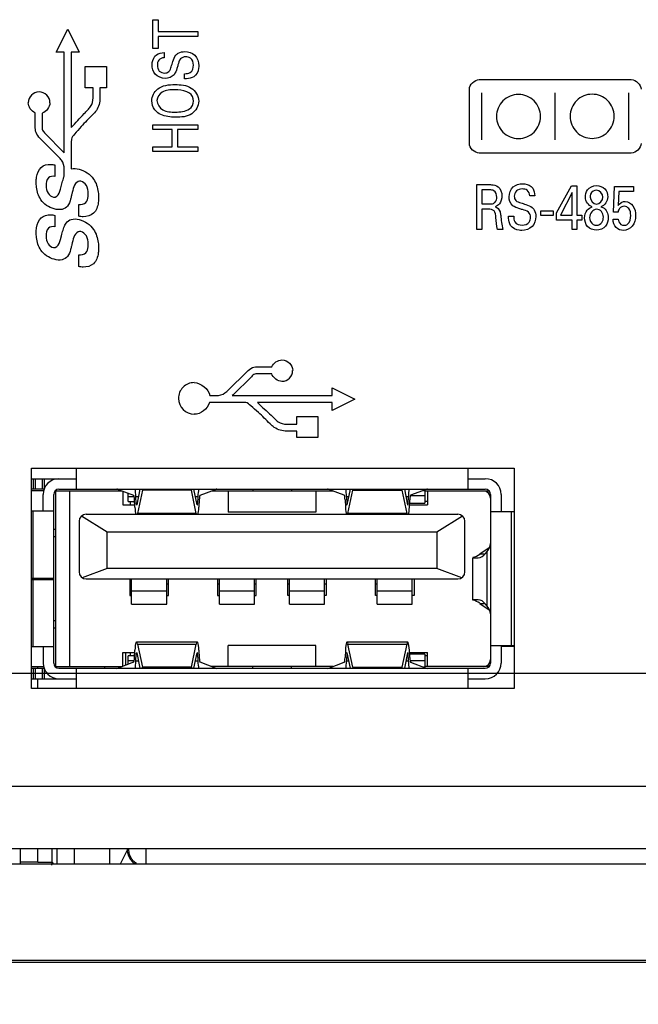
# Model space of a CAD drawing. Header units: inches. Extents: x 0 to 34, y 0 to 22.
# Tile 103 of 145: x 12.8 to 13.5, y 16.4 to 17.5. Entities that reach past the tile are written whole.
import ezdxf

# ---------------------------------------------------------------- set-up
doc = ezdxf.new("R2010")
doc.units = ezdxf.units.IN
doc.header["$LTSCALE"] = 1.87
doc.header["$MEASUREMENT"] = 0
doc.layers.get('0').update_dxf_attribs({"linetype": 'CONTINUOUS'})
for name, color, linetype in [('02___PRT_ALL_AXES', 7, 'CONTINUOUS'), ('ARTWORK', 7, 'CONTINUOUS'), ('DIMENSIONS', 7, 'CONTINUOUS')]:
    doc.layers.add(name, color=color, linetype=linetype)
doc.styles.get("Standard").update_dxf_attribs({"font": 'txt', "width": 0.8})
doc.dimstyles.new('DIMSTYLE_2', dxfattribs={"dimtxt": 0.125, "dimasz": 0.18, "dimexe": 0.125, "dimexo": 0.0625, "dimgap": 0.0625, "dimtad": 0, "dimtih": 1, "dimtoh": 1, "dimzin": 4, "dimdsep": 46, "dimtxsty": 'STANDARD', "dimblk": '_FILLED', "dimblk1": '_FILLED', "dimblk2": '_FILLED', "dimcen": 0.09, "dimadec": 0, "dimazin": 0, "dimtp": 0.01, "dimtm": 0.01, "dimtfac": 1, "dimtofl": 0, "dimtmove": 0, "dimatfit": 3, "dimldrblk": '_FILLED', "dimfxl": 1, "dimtolj": 1, "dimtzin": 4, "dimarcsym": 0})

# ---------------------------------------------------------------- blocks, each defined once
blk = doc.blocks.new('_FILLED')
at = {"color": 0, "linetype": 'BYBLOCK'}
blk.add_solid([(0, 0), (-1, 0.1736), (-1, -0.1736)], dxfattribs=at)
blk = doc.blocks.new('*D16')
at = {"layer": 'DIMENSIONS', "color": 2, "linetype": 'CONTINUOUS'}
for p, q in [((11.349, 16.521), (11.349, 15.5184)), ((15.3145, 16.5032), (15.3145, 15.5184)), ((11.349, 15.6434), (12.6568, 15.6434)), ((15.3145, 15.6434), (14.0068, 15.6434))]:
    blk.add_line(p, q, dxfattribs=at)
at = {"layer": 'DIMENSIONS', "color": 2, "linetype": 'CONTINUOUS', "xscale": 0.18, "yscale": 0.18, "zscale": 0.18, "rotation": 180}
blk.add_blockref('_FILLED', (11.349, 15.6434), dxfattribs=at)
at = {"layer": 'DIMENSIONS', "color": 2, "linetype": 'CONTINUOUS', "xscale": 0.18, "yscale": 0.18, "zscale": 0.18}
blk.add_blockref('_FILLED', (15.3145, 15.6434), dxfattribs=at)
at = {"layer": 'DIMENSIONS', "color": 2, "linetype": 'CONTINUOUS', "insert": (13.3318, 15.7059), "char_height": 0.125, "width": 1.225, "attachment_point": 2, "line_spacing_factor": 0.9}
blk.add_mtext('3.97{\\Ftxt.shx;\\W1.000000;\\H0.125000; }[100.7]', dxfattribs=at)
blk = doc.blocks.new('*D17')
at = {"layer": 'DIMENSIONS', "color": 2, "linetype": 'CONTINUOUS'}
for p, q in [((11.349, 16.521), (11.349, 14.7684)), ((15.5005, 16.4486), (15.5005, 14.7684)), ((11.349, 14.8934), (12.7498, 14.8934)), ((15.5005, 14.8934), (14.0998, 14.8934))]:
    blk.add_line(p, q, dxfattribs=at)
at = {"layer": 'DIMENSIONS', "color": 2, "linetype": 'CONTINUOUS', "xscale": 0.18, "yscale": 0.18, "zscale": 0.18, "rotation": 180}
blk.add_blockref('_FILLED', (11.349, 14.8934), dxfattribs=at)
at = {"layer": 'DIMENSIONS', "color": 2, "linetype": 'CONTINUOUS', "xscale": 0.18, "yscale": 0.18, "zscale": 0.18}
blk.add_blockref('_FILLED', (15.5005, 14.8934), dxfattribs=at)
at = {"layer": 'DIMENSIONS', "color": 2, "linetype": 'CONTINUOUS', "insert": (13.4248, 14.9559), "char_height": 0.125, "width": 1.225, "attachment_point": 2, "line_spacing_factor": 0.9}
blk.add_mtext('4.15{\\Ftxt.shx;\\W1.000000;\\H0.125000; }[105.4]', dxfattribs=at)
blk = doc.blocks.new('*D18')
at = {"layer": 'DIMENSIONS', "color": 2, "linetype": 'CONTINUOUS'}
for p, q in [((10.537, 16.7301), (10.537, 17.0901)), ((15.0877, 16.7301), (10.412, 16.7301)), ((12.3521, 16.3942), (10.412, 16.3942)), ((10.537, 16.3942), (10.537, 15.991)), ((10.537, 15.991), (10.4195, 15.991))]:
    blk.add_line(p, q, dxfattribs=at)
at = {"layer": 'DIMENSIONS', "color": 2, "linetype": 'CONTINUOUS', "xscale": 0.18, "yscale": 0.18, "zscale": 0.18}
for p, rotation in [((10.537, 16.7301), 270), ((10.537, 16.3942), 90)]:
    blk.add_blockref('_FILLED', p, dxfattribs=dict(at, rotation=rotation))
at = {"layer": 'DIMENSIONS', "color": 2, "linetype": 'CONTINUOUS', "insert": (10.357, 16.0535), "char_height": 0.125, "width": 0.925, "attachment_point": 3, "line_spacing_factor": 0.9}
blk.add_mtext('.34{\\Ftxt.shx;\\W1.000000;\\H0.125000; }[8.5]', dxfattribs=at)

msp = doc.modelspace()

# ---------------------------------------------------------------- linework, layer by layer
at = {"color": 7, "linetype": 'CONTINUOUS'}
for p, q in [((12.8552, 16.9368), (12.8552, 16.9604)), ((13.2942, 16.9604), (13.2942, 16.9368)), ((12.8045, 16.9486), (12.8552, 16.9486)), ((12.8067, 16.9486), (12.8067, 16.9368)), ((12.809, 16.9368), (12.809, 16.9486)), ((12.8168, 16.9486), (12.8168, 16.9368)), ((12.8191, 16.9373), (12.8191, 16.9486)), ((13.2942, 16.9486), (13.3139, 16.9486)), ((12.8189, 16.9368), (12.8045, 16.9368)), ((12.8355, 16.9368), (13.3139, 16.9368)), ((12.9263, 16.9368), (12.9227, 16.9194)), ((12.9291, 16.9356), (12.929, 16.9368)), ((12.9843, 16.9368), (12.9842, 16.9356)), ((12.9905, 16.9194), (12.9869, 16.9368)), ((13.0531, 16.9368), (13.0531, 16.9348)), ((13.0964, 16.9368), (13.0964, 16.9348)), ((13.1589, 16.9194), (13.1626, 16.9368)), ((13.1652, 16.9368), (13.1653, 16.9356)), ((13.2204, 16.9356), (13.2205, 16.9368)), ((13.2231, 16.9368), (13.2268, 16.9194)), ((12.8183, 16.9348), (12.8045, 16.9348)), ((12.8178, 16.9126), (12.8178, 16.9309)), ((12.8296, 16.7419), (12.8296, 16.9309)), ((12.8311, 16.9348), (12.9065, 16.9348)), ((12.8316, 16.9348), (12.8316, 16.738)), ((12.8474, 16.9348), (12.8474, 16.738)), ((12.902, 16.9365), (12.9193, 16.9301)), ((12.9072, 16.9346), (12.9072, 16.9191)), ((12.9133, 16.923), (12.9133, 16.9323)), ((12.92, 16.9282), (12.9133, 16.9282)), ((12.9223, 16.9204), (12.9219, 16.9286)), ((12.9219, 16.9286), (12.9246, 16.9286)), ((12.9291, 16.9356), (12.9236, 16.9096)), ((12.9842, 16.9356), (12.9291, 16.9356)), ((12.9896, 16.9096), (12.9842, 16.9356)), ((12.9886, 16.9286), (12.9914, 16.9286)), ((12.9914, 16.9286), (12.991, 16.9204)), ((12.9939, 16.9301), (13.0113, 16.9365)), ((13.0067, 16.9348), (13.1428, 16.9348)), ((13.0253, 16.9348), (13.0253, 16.9112)), ((13.1237, 16.9348), (13.1237, 16.9112)), ((13.1555, 16.9301), (13.1382, 16.9365)), ((13.1581, 16.9286), (13.1585, 16.9204)), ((13.1581, 16.9286), (13.1608, 16.9286)), ((13.1598, 16.9096), (13.1653, 16.9356)), ((13.1653, 16.9356), (13.2204, 16.9356)), ((13.2204, 16.9356), (13.2258, 16.9096)), ((13.2248, 16.9286), (13.2276, 16.9286)), ((13.2272, 16.9204), (13.2276, 16.9286)), ((13.246, 16.9295), (13.2298, 16.9295)), ((13.2475, 16.9365), (13.2301, 16.9301)), ((13.2444, 16.9354), (13.246, 16.9354)), ((13.246, 16.936), (13.246, 16.921)), ((13.246, 16.9348), (13.3183, 16.9348)), ((13.2489, 16.9348), (13.2489, 16.9191)), ((13.3198, 16.9309), (13.3198, 16.7419)), ((13.3316, 16.9309), (13.3316, 16.9118)), ((12.9072, 16.9191), (12.9206, 16.9191)), ((12.9133, 16.923), (12.9204, 16.923)), ((12.9155, 16.923), (12.9155, 16.9191)), ((12.9207, 16.9165), (12.9203, 16.9248)), ((12.9229, 16.9204), (12.9223, 16.9204)), ((12.991, 16.9204), (12.9903, 16.9204)), ((12.9929, 16.9248), (12.9925, 16.9165)), ((13.1565, 16.9248), (13.1569, 16.9165)), ((13.1591, 16.9204), (13.1585, 16.9204)), ((13.2272, 16.9204), (13.2265, 16.9204)), ((13.2288, 16.9165), (13.2292, 16.9248)), ((13.2289, 16.9191), (13.2489, 16.9191)), ((13.229, 16.921), (13.246, 16.921)), ((13.2489, 16.923), (13.246, 16.923)), ((12.8045, 16.9126), (12.8296, 16.9126)), ((12.806, 16.9126), (12.806, 16.8372)), ((12.8609, 16.9068), (12.8895, 16.8889)), ((13.2832, 16.9086), (12.8659, 16.9086)), ((12.9896, 16.9096), (12.9236, 16.9096)), ((13.1237, 16.9112), (13.0253, 16.9112)), ((13.2258, 16.9096), (13.1598, 16.9096)), ((13.2596, 16.8889), (13.2882, 16.9068)), ((13.3198, 16.9118), (13.3465, 16.9118)), ((13.3434, 16.761), (13.3434, 16.9118)), ((12.858, 16.9008), (12.858, 16.8441)), ((13.2911, 16.8441), (13.2911, 16.9008)), ((12.8316, 16.8915), (12.8296, 16.8915)), ((12.8296, 16.8836), (12.8316, 16.8836)), ((12.8895, 16.848), (12.8895, 16.8889)), ((12.8895, 16.8889), (13.2596, 16.8889)), ((13.2596, 16.8889), (13.2596, 16.848)), ((13.3182, 16.8711), (13.3078, 16.8639)), ((13.3001, 16.8601), (13.3001, 16.8604)), ((13.3001, 16.8127), (13.3001, 16.86)), ((13.3007, 16.86), (13.3061, 16.86)), ((13.3133, 16.8639), (13.3078, 16.8639)), ((13.3145, 16.8651), (13.3157, 16.8666)), ((13.3157, 16.8666), (13.3157, 16.8062)), ((12.8045, 16.8372), (12.8296, 16.8372)), ((12.808, 16.8372), (12.808, 16.8356)), ((12.8159, 16.8356), (12.8159, 16.8372)), ((12.8178, 16.8356), (12.8178, 16.8372)), ((12.8895, 16.848), (12.8615, 16.8375)), ((13.2596, 16.848), (12.8895, 16.848)), ((13.2875, 16.8375), (13.2596, 16.848)), ((12.8045, 16.8356), (12.8296, 16.8356)), ((12.806, 16.8356), (12.806, 16.7602)), ((12.8178, 16.8357), (12.8296, 16.8357)), ((12.8659, 16.8362), (13.2832, 16.8362)), ((12.9151, 16.8362), (12.9151, 16.8177)), ((12.917, 16.8304), (12.9151, 16.8304)), ((12.917, 16.8079), (12.917, 16.8362)), ((12.9564, 16.8079), (12.9564, 16.8362)), ((12.9584, 16.8304), (12.9564, 16.8304)), ((12.9584, 16.8177), (12.9584, 16.8362)), ((13.0135, 16.8362), (13.0135, 16.8177)), ((13.0155, 16.8304), (13.0135, 16.8304)), ((13.0155, 16.8079), (13.0155, 16.8362)), ((13.0548, 16.8079), (13.0548, 16.8362)), ((13.0568, 16.8304), (13.0548, 16.8304)), ((13.0568, 16.8177), (13.0568, 16.8362)), ((13.0922, 16.8177), (13.0922, 16.8362)), ((13.0942, 16.8304), (13.0922, 16.8304)), ((13.0942, 16.8079), (13.0942, 16.8362)), ((13.1336, 16.8079), (13.1336, 16.8362)), ((13.1355, 16.8304), (13.1336, 16.8304)), ((13.1355, 16.8362), (13.1355, 16.8177)), ((13.1907, 16.8177), (13.1907, 16.8362)), ((13.1926, 16.8304), (13.1907, 16.8304)), ((13.1926, 16.8079), (13.1926, 16.8362)), ((13.232, 16.8079), (13.232, 16.8362)), ((13.234, 16.8362), (13.234, 16.8177)), ((12.9151, 16.8177), (12.917, 16.8177)), ((12.9564, 16.8223), (12.917, 16.8223)), ((12.9564, 16.8177), (12.9584, 16.8177)), ((13.0135, 16.8177), (13.0155, 16.8177)), ((13.0548, 16.8223), (13.0155, 16.8223)), ((13.0548, 16.8177), (13.0568, 16.8177)), ((13.0942, 16.8177), (13.0922, 16.8177)), ((13.1336, 16.8223), (13.0942, 16.8223)), ((13.1355, 16.8177), (13.1336, 16.8177)), ((13.1926, 16.8177), (13.1907, 16.8177)), ((13.232, 16.8223), (13.1926, 16.8223)), ((13.234, 16.8177), (13.232, 16.8177)), ((12.917, 16.8079), (12.9564, 16.8079)), ((13.0155, 16.8079), (13.0548, 16.8079)), ((13.0942, 16.8079), (13.1336, 16.8079)), ((13.1926, 16.8079), (13.232, 16.8079)), ((13.3001, 16.8123), (13.3001, 16.8126)), ((13.3061, 16.8128), (13.3007, 16.8128)), ((13.3078, 16.8088), (13.3182, 16.8017)), ((13.3078, 16.8088), (13.3133, 16.8088)), ((13.3157, 16.8062), (13.3145, 16.8077)), ((12.8316, 16.7891), (12.8296, 16.7891)), ((12.8296, 16.7813), (12.8316, 16.7813)), ((12.8296, 16.7602), (12.8045, 16.7602)), ((12.8178, 16.7602), (12.8178, 16.7419)), ((12.9225, 16.7655), (12.9907, 16.7655)), ((12.9236, 16.7632), (12.9291, 16.7372)), ((12.9236, 16.7632), (12.9896, 16.7632)), ((12.9842, 16.7372), (12.9896, 16.7632)), ((13.0253, 16.738), (13.0253, 16.7616)), ((13.1237, 16.7616), (13.0253, 16.7616)), ((13.1237, 16.738), (13.1237, 16.7616)), ((13.1588, 16.7655), (13.2269, 16.7655)), ((13.1653, 16.7372), (13.1598, 16.7632)), ((13.1598, 16.7632), (13.2258, 16.7632)), ((13.2258, 16.7632), (13.2204, 16.7372)), ((13.3465, 16.761), (13.3198, 16.761)), ((13.3316, 16.761), (13.3316, 16.7419)), ((13.3465, 16.7606), (13.3316, 16.7606)), ((12.9072, 16.7382), (12.9072, 16.7537)), ((12.9072, 16.7537), (12.9206, 16.7537)), ((12.91, 16.7537), (12.91, 16.7392)), ((12.9133, 16.7405), (12.9133, 16.7498)), ((12.9204, 16.7498), (12.9133, 16.7498)), ((12.9155, 16.7537), (12.9155, 16.7498)), ((12.9203, 16.748), (12.9207, 16.7562)), ((12.9219, 16.7441), (12.9223, 16.7524)), ((12.9223, 16.7524), (12.9229, 16.7524)), ((12.9227, 16.7534), (12.9263, 16.736)), ((12.9869, 16.736), (12.9905, 16.7534)), ((12.9903, 16.7524), (12.991, 16.7524)), ((12.991, 16.7524), (12.9914, 16.7441)), ((12.9925, 16.7562), (12.9929, 16.748)), ((13.1569, 16.7562), (13.1565, 16.748)), ((13.1585, 16.7524), (13.1581, 16.7441)), ((13.1585, 16.7524), (13.1591, 16.7524)), ((13.1626, 16.736), (13.1589, 16.7534)), ((13.2268, 16.7534), (13.2231, 16.736)), ((13.2265, 16.7524), (13.2272, 16.7524)), ((13.2276, 16.7441), (13.2272, 16.7524)), ((13.2292, 16.748), (13.2288, 16.7562)), ((13.2289, 16.7537), (13.2489, 16.7537)), ((13.246, 16.7517), (13.229, 16.7517)), ((13.246, 16.7517), (13.246, 16.7368)), ((13.2489, 16.7498), (13.246, 16.7498)), ((13.2489, 16.738), (13.2489, 16.7537)), ((12.8045, 16.738), (12.8183, 16.738)), ((12.8116, 16.736), (12.8116, 16.738)), ((12.8311, 16.738), (12.9065, 16.738)), ((12.8868, 16.736), (12.8868, 16.738)), ((12.9193, 16.7427), (12.902, 16.7363)), ((12.9133, 16.7446), (12.92, 16.7446)), ((12.9246, 16.7441), (12.9219, 16.7441)), ((12.9914, 16.7441), (12.9886, 16.7441)), ((13.0113, 16.7363), (12.9939, 16.7427)), ((13.1428, 16.738), (13.0067, 16.738)), ((13.0531, 16.736), (13.0531, 16.738)), ((13.0964, 16.736), (13.0964, 16.738)), ((13.1382, 16.7363), (13.1555, 16.7427)), ((13.1608, 16.7441), (13.1581, 16.7441)), ((13.2276, 16.7441), (13.2248, 16.7441)), ((13.2294, 16.7448), (13.246, 16.7448)), ((13.2301, 16.7427), (13.2475, 16.7363)), ((13.3183, 16.738), (13.246, 16.738)), ((12.8045, 16.736), (12.8189, 16.736)), ((12.8067, 16.736), (12.8067, 16.7242)), ((12.809, 16.7242), (12.809, 16.736)), ((12.8168, 16.736), (12.8168, 16.7242)), ((12.8191, 16.7242), (12.8191, 16.7355)), ((12.8355, 16.736), (13.3139, 16.736)), ((12.8552, 16.7134), (12.8552, 16.736)), ((12.929, 16.736), (12.9291, 16.7372)), ((12.9842, 16.7372), (12.9291, 16.7372)), ((12.9842, 16.7372), (12.9843, 16.736)), ((13.1653, 16.7372), (13.1652, 16.736)), ((13.1653, 16.7372), (13.2204, 16.7372)), ((13.2205, 16.736), (13.2204, 16.7372)), ((13.246, 16.7371), (13.2451, 16.7371)), ((13.2942, 16.736), (13.2942, 16.7134)), ((12.8045, 16.7242), (12.8552, 16.7242)), ((12.8116, 16.7134), (12.8116, 16.7242)), ((13.2942, 16.7242), (13.3139, 16.7242)), ((12.8119, 16.5187), (12.8118, 16.5334)), ((12.8277, 16.5181), (12.8277, 16.5334)), ((12.833, 16.5334), (12.833, 16.5164)), ((12.8526, 16.5334), (12.8526, 16.5164)), ((12.8927, 16.5164), (12.8927, 16.5334)), ((12.9124, 16.5329), (12.9053, 16.5187)), ((12.9331, 16.534), (12.9331, 16.5164)), ((12.8277, 16.5181), (12.8119, 16.5181)), ((12.8277, 16.5181), (12.8294, 16.5164)), ((12.9053, 16.5187), (12.9041, 16.5164)), ((15.28, 16.5164), (12.45, 16.5164)), ((15.28, 16.4084), (12.45, 16.4084)), ((12.4449, 16.4063), (15.3067, 16.4063))]:
    msp.add_line(p, q, dxfattribs=at)
for centre, radius, start, end in [((12.8355, 16.9309), 0.0177, 90, 180), ((13.3139, 16.9309), 0.0177, 0, 90), ((12.8355, 16.9309), 0.00591, 90, 180), ((13.3139, 16.9309), 0.00591, 0, 90), ((13.3119, 16.9269), 0.00787, 0, 90), ((12.8659, 16.9008), 0.00787, 90, 180), ((13.2832, 16.9008), 0.00787, 0, 90), ((12.8659, 16.8441), 0.00787, 180, 270), ((13.2832, 16.8441), 0.00787, 270, 360), ((12.8355, 16.7419), 0.0177, 180, 270), ((12.8355, 16.7419), 0.00591, 180, 270), ((13.3119, 16.7458), 0.00787, 270, 360), ((13.3139, 16.7419), 0.0177, 270, 360), ((13.3139, 16.7419), 0.00591, 270, 360), ((12.9332, 16.534), 0.0198, 181.0808, 191.8834), ((12.808, 16.5181), 0.0197, 351.0928, 359.9502), ((12.9331, 16.534), 0.0197, 225.6799, 236.838)]:
    msp.add_arc(centre, radius, start, end, dxfattribs=at)
for centre, major_axis, ratio, start_param, end_param in [((12.9005, 16.7399), (0, 0.1969), 0.141378, -0.05236, 0), ((12.9192, 16.9222), (0, 0.0197), 0.141378, -1.239184, -0.733099), ((12.994, 16.9222), (0, 0.0197), 0.141378, 0.733098, 1.239184), ((13.0127, 16.7399), (0, 0.1969), 0.141378, 0, 0.05236), ((13.1367, 16.7399), (0, 0.1969), 0.141378, -0.05236, 0), ((13.1555, 16.9222), (0, 0.0197), 0.141378, -1.239184, -0.733099), ((13.2302, 16.9222), (0, 0.0197), 0.141378, 0.733099, 1.239184), ((13.2489, 16.7399), (0, 0.1969), 0.141378, 0, 0.05236), ((12.9192, 16.9222), (0, 0.00787), 0.141378, -1.239184, -0.05236), ((12.994, 16.9222), (0, 0.00787), 0.141378, 0.05236, 1.239184), ((13.1555, 16.9222), (0, 0.00787), 0.141378, -1.239184, -0.05236), ((13.2302, 16.9222), (0, 0.00787), 0.141378, 0.05236, 1.239184), ((12.9225, 16.921), (0, 0.0138), 0.141378, -4.380776, -3.592619), ((12.9225, 16.921), (0, 0.00197), 0.141378, -4.380776, -3.141593), ((12.9907, 16.921), (0, 0.00197), 0.141378, -3.141593, -1.902409), ((12.9907, 16.921), (0, 0.0138), 0.141378, -2.690566, -1.902409), ((13.1588, 16.921), (0, 0.0138), 0.141378, -4.380776, -3.592619), ((13.1588, 16.921), (0, 0.00197), 0.141378, -4.380776, -3.141593), ((13.2269, 16.921), (0, 0.00197), 0.141378, -3.141593, -1.902409), ((13.2269, 16.921), (0, 0.0138), 0.141378, -2.690566, -1.902409), ((12.9225, 16.921), (0, 0.0138), 0.141378, -2.690566, -2.548181), ((12.9907, 16.921), (0, 0.0138), 0.141378, -3.735005, -3.592619), ((13.1588, 16.921), (0, 0.0138), 0.141378, -2.690566, -2.548181), ((13.2269, 16.921), (0, 0.0138), 0.141378, -3.735005, -3.592619), ((13.0836, 16.8768), (0.2362, 0), 0.23206, -0.186487, -0.018516), ((13.2804, 16.8733), (0.0394, 0), 0.202398, -0.286051, -0.247527), ((13.2963, 17.0569), (0, 0.1969), 0.294118, -3.076101, -2.941893), ((13.3007, 17.0569), (0, 0.1969), 0.188679, -3.157038, -3.141593), ((13.3061, 17.0569), (0, 0.1969), 0.188679, -3.141593, -2.913569), ((13.3007, 16.6159), (0, 0.1969), 0.188679, 0, 0.015445), ((13.2963, 16.6159), (0, 0.1969), 0.294118, -0.1997, -0.065491), ((13.3061, 16.6159), (0, 0.1969), 0.188679, -0.228024, 0), ((13.0836, 16.796), (0.2362, 0), 0.23206, 0.018516, 0.186487), ((13.2804, 16.7995), (0.0394, 0), 0.202398, 0.247527, 0.286051), ((12.9225, 16.7517), (0, 0.0138), 0.141378, -0.593412, 1.239184), ((12.9907, 16.7517), (0, 0.0138), 0.141378, 5.044002, 6.876597), ((13.1588, 16.7517), (0, 0.0138), 0.141378, -0.593412, 1.239184), ((13.2269, 16.7517), (0, 0.0138), 0.141378, 5.044002, 6.876597), ((12.9225, 16.7517), (0, 0.00197), 0.141378, 0, 1.239184), ((12.9907, 16.7517), (0, 0.00197), 0.141378, -1.239184, 0), ((13.1588, 16.7517), (0, 0.00197), 0.141378, 0, 1.239184), ((13.2269, 16.7517), (0, 0.00197), 0.141378, -1.239184, 0), ((12.9192, 16.7505), (0, 0.00787), 0.141378, -3.089233, -1.902409), ((12.9192, 16.7505), (0, 0.0197), 0.141378, -2.408494, -1.902409), ((12.994, 16.7505), (0, 0.0197), 0.141378, -4.380776, -3.874691), ((12.994, 16.7505), (0, 0.00787), 0.141378, -4.380776, -3.193953), ((13.1555, 16.7505), (0, 0.00787), 0.141378, -3.089233, -1.902409), ((13.1555, 16.7505), (0, 0.0197), 0.141378, -2.408493, -1.902409), ((13.2302, 16.7505), (0, 0.0197), 0.141378, -4.380776, -3.874692), ((13.2302, 16.7505), (0, 0.00787), 0.141378, -4.380776, -3.193953), ((12.9005, 16.9328), (0, 0.1969), 0.141378, -3.141593, -3.089233), ((13.0127, 16.9328), (0, 0.1969), 0.141378, -3.193953, -3.141593), ((13.1367, 16.9328), (0, 0.1969), 0.141378, -3.141593, -3.089233), ((13.2489, 16.9328), (0, 0.1969), 0.141378, -3.193953, -3.141593)]:
    msp.add_ellipse(centre, major_axis=major_axis, ratio=ratio, start_param=start_param, end_param=end_param, dxfattribs=at)
for points in [[(12.915, 16.5231), (12.9133, 16.526), (12.9124, 16.5295), (12.9124, 16.5329)], [(12.9193, 16.5199), (12.9166, 16.5226), (12.9146, 16.5262), (12.9138, 16.5299)], [(12.9216, 16.5162), (12.9189, 16.5179), (12.9166, 16.5203), (12.915, 16.5231)]]:
    msp.add_open_spline(points, degree=3, dxfattribs=at)
at = {"layer": '02___PRT_ALL_AXES', "color": 3, "linetype": 'CONTINUOUS'}
for p, q in [((12.8045, 16.7134), (12.8045, 16.9604)), ((12.8045, 16.9604), (13.3465, 16.9604)), ((13.3465, 16.9604), (13.3465, 16.7134)), ((13.3465, 16.7134), (12.8045, 16.7134)), ((15.132, 16.6034), (12.2314, 16.6034)), ((15.1655, 16.5334), (12.2314, 16.5334))]:
    msp.add_line(p, q, dxfattribs=at)
at = {"layer": '02___PRT_ALL_AXES', "color": 7, "linetype": 'CONTINUOUS'}
for p, q in [((12.7922, 16.5164), (12.7922, 16.5334)), ((12.8119, 16.5187), (12.7922, 16.5187))]:
    msp.add_line(p, q, dxfattribs=at)
at = {"layer": 'ARTWORK', "color": 40, "linetype": 'CONTINUOUS'}
for p, q in [((12.941, 17.4309), (12.941, 17.4633)), ((12.941, 17.4633), (12.9469, 17.4633)), ((12.9469, 17.4633), (12.9469, 17.4499)), ((12.8325, 17.4269), (12.8454, 17.4528)), ((12.8454, 17.4528), (12.8583, 17.4269)), ((12.9469, 17.4499), (12.9912, 17.4499)), ((12.9912, 17.4499), (12.9912, 17.4444)), ((12.9469, 17.4444), (12.9469, 17.4309)), ((12.9912, 17.4444), (12.9469, 17.4444)), ((12.8415, 17.4269), (12.8325, 17.4269)), ((12.8415, 17.3139), (12.8415, 17.4269)), ((12.8493, 17.4269), (12.8493, 17.3423)), ((12.8583, 17.4269), (12.8493, 17.4269)), ((12.9469, 17.4309), (12.941, 17.4309)), ((12.9535, 17.4265), (12.9535, 17.4207)), ((12.8649, 17.387), (12.8649, 17.4109)), ((12.8649, 17.4109), (12.8887, 17.4109)), ((12.8887, 17.4109), (12.8887, 17.387)), ((12.9765, 17.3969), (12.9765, 17.4027)), ((13.3071, 17.3962), (13.4778, 17.3962)), ((12.8737, 17.387), (12.8649, 17.387)), ((12.8737, 17.3757), (12.8737, 17.387)), ((12.8815, 17.387), (12.8815, 17.3757)), ((12.8887, 17.387), (12.8815, 17.387)), ((13.2961, 17.3246), (13.2961, 17.3852)), ((13.3099, 17.3285), (13.3099, 17.3811)), ((13.3925, 17.3285), (13.3925, 17.3811)), ((13.475, 17.3285), (13.475, 17.3811)), ((12.8089, 17.3441), (12.8089, 17.3588)), ((12.8166, 17.3585), (12.8166, 17.3441)), ((12.941, 17.34), (12.941, 17.3455)), ((12.941, 17.3455), (12.9912, 17.3455)), ((12.9912, 17.3455), (12.9912, 17.34)), ((12.8201, 17.3356), (12.8407, 17.3148)), ((12.9626, 17.34), (12.941, 17.34)), ((12.9626, 17.3209), (12.9626, 17.34)), ((12.9685, 17.34), (12.9685, 17.3209)), ((12.9912, 17.34), (12.9685, 17.34)), ((12.8352, 17.3093), (12.8144, 17.3302)), ((12.8494, 17.3292), (12.8493, 17.3261)), ((12.8493, 17.3261), (12.8493, 17.2959)), ((12.8407, 17.3148), (12.8415, 17.3139)), ((12.941, 17.3154), (12.941, 17.3209)), ((12.941, 17.3209), (12.9626, 17.3209)), ((12.9912, 17.3154), (12.941, 17.3154)), ((12.9685, 17.3209), (12.9912, 17.3209)), ((12.9912, 17.3209), (12.9912, 17.3154)), ((13.4778, 17.3136), (13.3071, 17.3136)), ((12.831, 17.3004), (12.831, 17.2876)), ((12.8415, 17.2879), (12.8415, 17.2959)), ((12.8411, 17.2869), (12.8415, 17.2879)), ((12.8371, 17.2732), (12.8382, 17.2776)), ((13.3046, 17.2281), (13.3046, 17.2783)), ((13.3046, 17.2783), (13.3189, 17.2783)), ((13.31, 17.2725), (13.31, 17.2567)), ((13.3188, 17.2725), (13.31, 17.2725)), ((13.394, 17.2468), (13.4107, 17.2769)), ((13.4115, 17.2696), (13.3982, 17.2442)), ((13.4107, 17.2769), (13.4167, 17.2769)), ((13.4115, 17.2442), (13.4115, 17.2696)), ((13.4167, 17.2769), (13.4167, 17.2442)), ((13.4578, 17.2476), (13.4588, 17.2762)), ((13.4588, 17.2762), (13.4804, 17.2762)), ((13.4636, 17.2706), (13.4629, 17.255)), ((13.4804, 17.2706), (13.4636, 17.2706)), ((13.4804, 17.2762), (13.4804, 17.2706)), ((13.3695, 17.2658), (13.3638, 17.2658)), ((12.8577, 17.2429), (12.8577, 17.2561)), ((13.31, 17.2567), (13.3188, 17.2567)), ((13.3101, 17.2508), (13.3101, 17.2281)), ((13.3171, 17.2508), (13.3101, 17.2508)), ((13.3763, 17.2438), (13.3763, 17.2491)), ((13.3763, 17.2491), (13.3902, 17.2491)), ((13.3902, 17.2491), (13.3902, 17.2438)), ((13.394, 17.2386), (13.394, 17.2468)), ((13.4629, 17.2476), (13.4578, 17.2476)), ((12.831, 17.2439), (12.831, 17.2311)), ((13.34, 17.2428), (13.3458, 17.2428)), ((13.3902, 17.2438), (13.3763, 17.2438)), ((13.4113, 17.2386), (13.394, 17.2386)), ((13.3982, 17.2442), (13.4115, 17.2442)), ((13.4113, 17.2281), (13.4113, 17.2386)), ((13.4167, 17.2442), (13.4223, 17.2442)), ((13.4167, 17.2386), (13.4167, 17.2281)), ((13.4223, 17.2386), (13.4167, 17.2386)), ((13.4223, 17.2442), (13.4223, 17.2386)), ((13.4573, 17.2395), (13.4631, 17.2395)), ((13.3101, 17.2281), (13.3046, 17.2281)), ((13.3336, 17.2281), (13.3277, 17.2281)), ((13.4167, 17.2281), (13.4113, 17.2281)), ((12.8371, 17.2167), (12.8382, 17.2211)), ((12.8499, 17.2108), (12.8496, 17.2095)), ((12.8577, 17.1864), (12.8577, 17.1996)), ((13.0599, 17.074), (13.0745, 17.074)), ((13.0254, 17.0479), (13.0462, 17.0686)), ((13.0514, 17.0629), (13.0309, 17.0425)), ((13.0742, 17.0663), (13.0599, 17.0663)), ((13.142, 17.0417), (13.142, 17.0506)), ((13.142, 17.0506), (13.1677, 17.0378)), ((13.0047, 17.0417), (13.0121, 17.0417)), ((13.0309, 17.0425), (13.03, 17.0417)), ((13.03, 17.0417), (13.142, 17.0417)), ((13.1677, 17.0378), (13.142, 17.025)), ((13.042, 17.0339), (13.0044, 17.0339)), ((13.0452, 17.0339), (13.042, 17.0339)), ((13.142, 17.0339), (13.0582, 17.0339)), ((13.142, 17.025), (13.142, 17.0339)), ((13.1025, 17.0097), (13.1025, 17.0185)), ((13.1025, 17.0185), (13.1261, 17.0185)), ((13.1261, 17.0185), (13.1261, 16.9949)), ((13.0912, 17.0097), (13.1025, 17.0097)), ((13.1025, 17.002), (13.0912, 17.002)), ((13.1025, 16.9949), (13.1025, 17.002)), ((13.1261, 16.9949), (13.1025, 16.9949))]:
    msp.add_line(p, q, dxfattribs=at)
for centre, radius, start, end in [((12.8132, 17.3702), 0.0121, 0.0249, 179.9751), ((13.3511, 17.3548), 0.0247, 89.9662, 180.0338), ((13.3512, 17.3548), 0.0247, 359.9634, 90.0333), ((13.4338, 17.355), 0.0247, 89.9634, 180.0333), ((13.4338, 17.355), 0.0247, 359.966, 90.034), ((13.3511, 17.3548), 0.0247, 179.9687, 270.0345), ((13.3512, 17.3548), 0.0247, 269.966, 0.034), ((13.4338, 17.3549), 0.0247, 179.9641, 270.0359), ((13.4338, 17.3549), 0.0247, 269.9667, 0.0366), ((12.4557, 17.366), 0.4064, 345.7539, 345.9413), ((13.0857, 17.0698), 0.012, 269.9908, 0.0092), ((12.9872, 17.0386), 0.0177, 89.9904, 180.0096), ((12.9873, 17.0386), 0.0177, 179.9745, 269.9358)]:
    msp.add_arc(centre, radius, start, end, dxfattribs=at)
for points, knots in [([(12.94, 17.4127), (12.94, 17.4136), (12.9403, 17.4177), (12.9423, 17.422), (12.945, 17.424)], [0, 0, 0, 0, 0.195041, 1, 1, 1, 1]), ([(12.9615, 17.4106), (12.9621, 17.4125), (12.9635, 17.4169), (12.965, 17.4215), (12.9667, 17.4235)], [0, 0, 0, 0, 0.429136, 1, 1, 1, 1]), ([(12.9667, 17.4235), (12.9675, 17.4244), (12.9703, 17.4268), (12.9742, 17.4275), (12.9767, 17.4275)], [0, 0, 0, 0, 0.305508, 1, 1, 1, 1]), ([(12.9767, 17.4275), (12.9807, 17.4275), (12.9896, 17.4249), (12.9924, 17.4159), (12.9924, 17.4117)], [0, 0, 0, 0, 0.485229, 1, 1, 1, 1]), ([(12.9547, 17.3975), (12.9507, 17.3975), (12.9422, 17.4007), (12.94, 17.4091), (12.94, 17.4127)], [0, 0, 0, 0, 0.524075, 1, 1, 1, 1]), ([(12.9535, 17.4207), (12.9513, 17.4206), (12.9466, 17.4188), (12.9459, 17.4142), (12.9459, 17.4122)], [0, 0, 0, 0, 0.540078, 1, 1, 1, 1]), ([(12.9459, 17.4122), (12.9459, 17.41), (12.947, 17.405), (12.9519, 17.4034), (12.954, 17.4034)], [0, 0, 0, 0, 0.518244, 1, 1, 1, 1]), ([(12.969, 17.4125), (12.9686, 17.4112), (12.9675, 17.4075), (12.9662, 17.4036), (12.9646, 17.4016)], [0, 0, 0, 0, 0.354377, 1, 1, 1, 1]), ([(12.9775, 17.4217), (12.9754, 17.4217), (12.9706, 17.4197), (12.9698, 17.4148), (12.969, 17.4125)], [0, 0, 0, 0, 0.461596, 1, 1, 1, 1]), ([(12.9765, 17.4027), (12.9787, 17.4028), (12.9844, 17.4032), (12.9865, 17.4094), (12.9865, 17.4124)], [0, 0, 0, 0, 0.416048, 1, 1, 1, 1]), ([(12.9865, 17.4124), (12.9865, 17.4152), (12.9845, 17.4206), (12.9794, 17.4217), (12.9775, 17.4217)], [0, 0, 0, 0, 0.603194, 1, 1, 1, 1]), ([(12.9924, 17.4117), (12.9924, 17.4108), (12.9922, 17.4062), (12.9898, 17.4012), (12.9867, 17.3993)], [0, 0, 0, 0, 0.20071, 1, 1, 1, 1]), ([(12.954, 17.4034), (12.9557, 17.4034), (12.9598, 17.4047), (12.9609, 17.4087), (12.9615, 17.4106)], [0, 0, 0, 0, 0.461083, 1, 1, 1, 1]), ([(12.9397, 17.3724), (12.9397, 17.3773), (12.946, 17.3894), (12.959, 17.3905), (12.9656, 17.3905)], [0, 0, 0, 0, 0.42506, 1, 1, 1, 1]), ([(12.9656, 17.3905), (12.9719, 17.3905), (12.9848, 17.3899), (12.9924, 17.3776), (12.9924, 17.372)], [0, 0, 0, 0, 0.527315, 1, 1, 1, 1]), ([(12.9867, 17.3993), (12.9843, 17.3978), (12.9807, 17.397), (12.9772, 17.3969), (12.9765, 17.3969)], [0, 0, 0, 0, 0.799817, 1, 1, 1, 1]), ([(12.9656, 17.3846), (12.9607, 17.3846), (12.9514, 17.3848), (12.9455, 17.3762), (12.9455, 17.3725)], [0, 0, 0, 0, 0.566652, 1, 1, 1, 1]), ([(12.9819, 17.381), (12.9781, 17.3835), (12.9722, 17.3844), (12.9667, 17.3846), (12.9656, 17.3846)], [0, 0, 0, 0, 0.804393, 1, 1, 1, 1]), ([(12.8678, 17.3622), (12.8689, 17.3634), (12.8725, 17.3669), (12.8737, 17.3722), (12.8737, 17.3757)], [0, 0, 0, 0, 0.316018, 1, 1, 1, 1]), ([(12.8815, 17.3757), (12.8815, 17.3708), (12.8797, 17.3633), (12.8748, 17.3582), (12.8733, 17.3567)], [0, 0, 0, 0, 0.700871, 1, 1, 1, 1]), ([(12.9464, 17.359), (12.9452, 17.36), (12.9414, 17.3635), (12.9397, 17.3689), (12.9397, 17.3724)], [0, 0, 0, 0, 0.310765, 1, 1, 1, 1]), ([(12.9455, 17.3725), (12.9455, 17.3685), (12.9518, 17.3597), (12.9613, 17.3597), (12.966, 17.3597)], [0, 0, 0, 0, 0.456363, 1, 1, 1, 1]), ([(12.9924, 17.372), (12.9924, 17.3666), (12.9853, 17.3545), (12.9726, 17.3539), (12.9665, 17.3539)], [0, 0, 0, 0, 0.465917, 1, 1, 1, 1]), ([(12.8493, 17.3423), (12.8541, 17.3476), (12.8602, 17.3543), (12.8664, 17.3608), (12.8678, 17.3622)], [0, 0, 0, 0, 0.781385, 1, 1, 1, 1]), ([(12.8733, 17.3567), (12.869, 17.3524), (12.8617, 17.3453), (12.8543, 17.3361), (12.8496, 17.3314), (12.8494, 17.3292)], [0, 0, 0, 0, 0.505904, 0.819284, 1, 1, 1, 1]), ([(12.9665, 17.3539), (12.9649, 17.3539), (12.958, 17.3541), (12.9508, 17.3558), (12.9464, 17.359)], [0, 0, 0, 0, 0.226077, 1, 1, 1, 1]), ([(12.8144, 17.3302), (12.8126, 17.3322), (12.8089, 17.3362), (12.8089, 17.3416), (12.8089, 17.3441)], [0, 0, 0, 0, 0.514506, 1, 1, 1, 1]), ([(12.8166, 17.3441), (12.8166, 17.3425), (12.8164, 17.3391), (12.8189, 17.3368), (12.8201, 17.3356)], [0, 0, 0, 0, 0.484402, 1, 1, 1, 1]), ([(12.8155, 17.2977), (12.8183, 17.3002), (12.8242, 17.3016), (12.8295, 17.3007), (12.831, 17.3004)], [0, 0, 0, 0, 0.703415, 1, 1, 1, 1]), ([(12.8415, 17.2959), (12.8415, 17.2993), (12.84, 17.3046), (12.8363, 17.3081), (12.8352, 17.3093)], [0, 0, 0, 0, 0.676471, 1, 1, 1, 1]), ([(12.81, 17.2813), (12.81, 17.2831), (12.8103, 17.2888), (12.8125, 17.2949), (12.8155, 17.2977)], [0, 0, 0, 0, 0.302499, 1, 1, 1, 1]), ([(12.8152, 17.2614), (12.8124, 17.2655), (12.8104, 17.2725), (12.81, 17.2794), (12.81, 17.2813)], [0, 0, 0, 0, 0.719501, 1, 1, 1, 1]), ([(12.8382, 17.2776), (12.8385, 17.2786), (12.8394, 17.2818), (12.8403, 17.2849), (12.8411, 17.2869)], [0, 0, 0, 0, 0.325919, 1, 1, 1, 1]), ([(12.86, 17.2821), (12.859, 17.2823), (12.8524, 17.2811), (12.8513, 17.2728), (12.85, 17.2677)], [0, 0, 0, 0, 0.155068, 1, 1, 1, 1]), ([(12.8743, 17.2846), (12.8772, 17.2803), (12.8796, 17.2731), (12.8799, 17.2659), (12.8799, 17.2639)], [0, 0, 0, 0, 0.724634, 1, 1, 1, 1]), ([(13.3406, 17.2646), (13.3406, 17.2687), (13.3438, 17.2771), (13.3521, 17.2793), (13.3558, 17.2793)], [0, 0, 0, 0, 0.523982, 1, 1, 1, 1]), ([(13.3558, 17.2793), (13.3566, 17.2793), (13.3608, 17.2791), (13.3651, 17.277), (13.3671, 17.2743)], [0, 0, 0, 0, 0.195192, 1, 1, 1, 1]), ([(12.8292, 17.2642), (12.8318, 17.2636), (12.8359, 17.2679), (12.8367, 17.2717), (12.8371, 17.2732)], [0, 0, 0, 0, 0.626271, 1, 1, 1, 1]), ([(12.8657, 17.2584), (12.8673, 17.2601), (12.8682, 17.2637), (12.8683, 17.2671), (12.8683, 17.2682)], [0, 0, 0, 0, 0.6897, 1, 1, 1, 1]), ([(13.3268, 17.2643), (13.3268, 17.2669), (13.3251, 17.2721), (13.3204, 17.2725), (13.3188, 17.2725)], [0, 0, 0, 0, 0.61229, 1, 1, 1, 1]), ([(13.3189, 17.2783), (13.3196, 17.2783), (13.3227, 17.2783), (13.3262, 17.2776), (13.3282, 17.2759)], [0, 0, 0, 0, 0.197561, 1, 1, 1, 1]), ([(13.3553, 17.2735), (13.353, 17.2735), (13.3481, 17.2723), (13.3464, 17.2674), (13.3464, 17.2653)], [0, 0, 0, 0, 0.518159, 1, 1, 1, 1]), ([(13.3638, 17.2658), (13.3637, 17.2681), (13.3619, 17.2728), (13.3573, 17.2735), (13.3553, 17.2735)], [0, 0, 0, 0, 0.539906, 1, 1, 1, 1]), ([(13.4262, 17.2642), (13.4262, 17.267), (13.4278, 17.274), (13.4349, 17.2773), (13.4386, 17.2773)], [0, 0, 0, 0, 0.433309, 1, 1, 1, 1]), ([(13.4388, 17.2722), (13.4361, 17.2722), (13.432, 17.2693), (13.4316, 17.2654), (13.4316, 17.2643)], [0, 0, 0, 0, 0.711485, 1, 1, 1, 1]), ([(13.4386, 17.2773), (13.442, 17.2773), (13.4492, 17.275), (13.4514, 17.2677), (13.4514, 17.2645)], [0, 0, 0, 0, 0.508348, 1, 1, 1, 1]), ([(12.8496, 17.266), (12.8493, 17.2647), (12.8482, 17.2606), (12.8468, 17.2565), (12.8451, 17.2542)], [0, 0, 0, 0, 0.322078, 1, 1, 1, 1]), ([(12.8799, 17.2639), (12.8799, 17.262), (12.8797, 17.2558), (12.8774, 17.2492), (12.8742, 17.2462)], [0, 0, 0, 0, 0.302635, 1, 1, 1, 1]), ([(13.3188, 17.2567), (13.3191, 17.2567), (13.3208, 17.2567), (13.3228, 17.2569), (13.324, 17.2578)], [0, 0, 0, 0, 0.160961, 1, 1, 1, 1]), ([(13.324, 17.2578), (13.3243, 17.258), (13.3261, 17.2596), (13.3268, 17.2623), (13.3268, 17.2643)], [0, 0, 0, 0, 0.139918, 1, 1, 1, 1]), ([(13.3464, 17.2653), (13.3464, 17.2636), (13.3478, 17.2595), (13.3517, 17.2585), (13.3537, 17.2579)], [0, 0, 0, 0, 0.460912, 1, 1, 1, 1]), ([(13.3537, 17.2579), (13.3556, 17.2573), (13.36, 17.2559), (13.3646, 17.2543), (13.3666, 17.2526)], [0, 0, 0, 0, 0.429284, 1, 1, 1, 1]), ([(13.4629, 17.255), (13.4632, 17.2555), (13.4652, 17.2579), (13.4684, 17.2595), (13.471, 17.2595)], [0, 0, 0, 0, 0.18389, 1, 1, 1, 1]), ([(13.471, 17.2595), (13.4743, 17.2595), (13.4815, 17.255), (13.4825, 17.2474), (13.4825, 17.2436)], [0, 0, 0, 0, 0.464821, 1, 1, 1, 1]), ([(12.8742, 17.2462), (12.8712, 17.2434), (12.8649, 17.2417), (12.8593, 17.2426), (12.8577, 17.2429)], [0, 0, 0, 0, 0.703893, 1, 1, 1, 1]), ([(13.3259, 17.2414), (13.3256, 17.244), (13.3253, 17.2499), (13.3194, 17.2508), (13.3171, 17.2508)], [0, 0, 0, 0, 0.526761, 1, 1, 1, 1]), ([(13.325, 17.2536), (13.3275, 17.2528), (13.3307, 17.2492), (13.331, 17.2452), (13.3312, 17.2439)], [0, 0, 0, 0, 0.66202, 1, 1, 1, 1]), ([(13.3556, 17.2503), (13.3543, 17.2507), (13.3506, 17.2519), (13.3467, 17.2531), (13.3447, 17.2547)], [0, 0, 0, 0, 0.354479, 1, 1, 1, 1]), ([(13.3648, 17.2418), (13.3648, 17.2439), (13.3627, 17.2488), (13.3579, 17.2496), (13.3556, 17.2503)], [0, 0, 0, 0, 0.46149, 1, 1, 1, 1]), ([(13.3666, 17.2526), (13.3675, 17.2519), (13.3699, 17.249), (13.3706, 17.2451), (13.3706, 17.2426)], [0, 0, 0, 0, 0.305385, 1, 1, 1, 1]), ([(13.4464, 17.2418), (13.4464, 17.2441), (13.4453, 17.2487), (13.4408, 17.2507), (13.4388, 17.2507)], [0, 0, 0, 0, 0.532927, 1, 1, 1, 1]), ([(13.4435, 17.2536), (13.4443, 17.2533), (13.4492, 17.2516), (13.4519, 17.2457), (13.4519, 17.2414)], [0, 0, 0, 0, 0.160429, 1, 1, 1, 1]), ([(13.4771, 17.2438), (13.4771, 17.2464), (13.4766, 17.2515), (13.4718, 17.2541), (13.4698, 17.2541)], [0, 0, 0, 0, 0.569325, 1, 1, 1, 1]), ([(12.81, 17.2248), (12.81, 17.2265), (12.8103, 17.2323), (12.8125, 17.2384), (12.8155, 17.2411)], [0, 0, 0, 0, 0.3024, 1, 1, 1, 1]), ([(12.8155, 17.2411), (12.8183, 17.2437), (12.8242, 17.2451), (12.8295, 17.2442), (12.831, 17.2439)], [0, 0, 0, 0, 0.703501, 1, 1, 1, 1]), ([(13.3423, 17.2326), (13.3409, 17.235), (13.34, 17.2386), (13.34, 17.2421), (13.34, 17.2428)], [0, 0, 0, 0, 0.799714, 1, 1, 1, 1]), ([(13.3458, 17.2428), (13.3458, 17.2407), (13.3463, 17.2349), (13.3524, 17.2329), (13.3554, 17.2329)], [0, 0, 0, 0, 0.416255, 1, 1, 1, 1]), ([(13.3706, 17.2426), (13.3706, 17.2386), (13.3679, 17.2297), (13.359, 17.2269), (13.3548, 17.2269)], [0, 0, 0, 0, 0.485296, 1, 1, 1, 1]), ([(13.3554, 17.2329), (13.3583, 17.2329), (13.3637, 17.2349), (13.3648, 17.2399), (13.3648, 17.2418)], [0, 0, 0, 0, 0.603105, 1, 1, 1, 1]), ([(13.431, 17.2416), (13.431, 17.2386), (13.4331, 17.2336), (13.4375, 17.2328), (13.4387, 17.2328)], [0, 0, 0, 0, 0.707074, 1, 1, 1, 1]), ([(13.4387, 17.2328), (13.441, 17.2328), (13.4457, 17.2351), (13.4464, 17.2398), (13.4464, 17.2418)], [0, 0, 0, 0, 0.532363, 1, 1, 1, 1]), ([(13.4519, 17.2414), (13.4519, 17.2381), (13.4501, 17.2305), (13.4424, 17.2273), (13.4387, 17.2273)], [0, 0, 0, 0, 0.472364, 1, 1, 1, 1]), ([(13.4688, 17.227), (13.4659, 17.227), (13.4593, 17.2295), (13.4574, 17.2362), (13.4573, 17.2395)], [0, 0, 0, 0, 0.462068, 1, 1, 1, 1]), ([(13.4631, 17.2395), (13.4631, 17.2385), (13.4636, 17.2351), (13.4672, 17.2327), (13.4695, 17.2327)], [0, 0, 0, 0, 0.317787, 1, 1, 1, 1]), ([(13.4825, 17.2436), (13.4825, 17.2395), (13.4806, 17.231), (13.4725, 17.227), (13.4688, 17.227)], [0, 0, 0, 0, 0.528627, 1, 1, 1, 1]), ([(13.4695, 17.2327), (13.4709, 17.2327), (13.476, 17.2343), (13.4771, 17.2403), (13.4771, 17.2438)], [0, 0, 0, 0, 0.288879, 1, 1, 1, 1]), ([(12.8152, 17.2049), (12.8124, 17.209), (12.8104, 17.216), (12.81, 17.2228), (12.81, 17.2248)], [0, 0, 0, 0, 0.71948, 1, 1, 1, 1]), ([(12.8382, 17.2211), (12.8385, 17.2221), (12.8394, 17.2252), (12.8403, 17.2284), (12.8411, 17.2304)], [0, 0, 0, 0, 0.326358, 1, 1, 1, 1]), ([(12.86, 17.2256), (12.859, 17.2258), (12.8524, 17.2246), (12.8513, 17.2163), (12.85, 17.2112)], [0, 0, 0, 0, 0.155146, 1, 1, 1, 1]), ([(12.8743, 17.2281), (12.8772, 17.2238), (12.8796, 17.2166), (12.8799, 17.2094), (12.8799, 17.2074)], [0, 0, 0, 0, 0.724656, 1, 1, 1, 1]), ([(13.3548, 17.2269), (13.3538, 17.2269), (13.3493, 17.2272), (13.3443, 17.2295), (13.3423, 17.2326)], [0, 0, 0, 0, 0.200682, 1, 1, 1, 1]), ([(12.8292, 17.2077), (12.8318, 17.207), (12.8359, 17.2114), (12.8367, 17.2152), (12.8371, 17.2167)], [0, 0, 0, 0, 0.626651, 1, 1, 1, 1]), ([(12.8496, 17.2095), (12.8493, 17.2082), (12.8482, 17.2041), (12.8468, 17.2), (12.8451, 17.1977)], [0, 0, 0, 0, 0.322091, 1, 1, 1, 1]), ([(12.8657, 17.2019), (12.8673, 17.2036), (12.8682, 17.2072), (12.8683, 17.2106), (12.8683, 17.2117)], [0, 0, 0, 0, 0.689326, 1, 1, 1, 1]), ([(12.8799, 17.2074), (12.8799, 17.2055), (12.8797, 17.1992), (12.8774, 17.1927), (12.8742, 17.1897)], [0, 0, 0, 0, 0.302121, 1, 1, 1, 1]), ([(12.8742, 17.1897), (12.8712, 17.1869), (12.8649, 17.1852), (12.8593, 17.1861), (12.8577, 17.1864)], [0, 0, 0, 0, 0.703824, 1, 1, 1, 1]), ([(13.0857, 17.0818), (13.0888, 17.0818), (13.0952, 17.0792), (13.0978, 17.0728), (13.0978, 17.0698)], [0, 0, 0, 0, 0.500758, 1, 1, 1, 1]), ([(13.0462, 17.0686), (13.0481, 17.0703), (13.052, 17.074), (13.0574, 17.074), (13.0599, 17.074)], [0, 0, 0, 0, 0.51445, 1, 1, 1, 1]), ([(13.0599, 17.0663), (13.0583, 17.0663), (13.0549, 17.0666), (13.0526, 17.064), (13.0514, 17.0629)], [0, 0, 0, 0, 0.484224, 1, 1, 1, 1]), ([(13.0121, 17.0417), (13.0155, 17.0417), (13.0207, 17.0432), (13.0243, 17.0468), (13.0254, 17.0479)], [0, 0, 0, 0, 0.676853, 1, 1, 1, 1]), ([(13.0724, 17.0101), (13.0681, 17.0144), (13.0611, 17.0217), (13.052, 17.029), (13.0474, 17.0337), (13.0452, 17.0339)], [0, 0, 0, 0, 0.505708, 0.81918, 1, 1, 1, 1]), ([(13.0582, 17.0339), (13.0633, 17.0292), (13.07, 17.0232), (13.0765, 17.017), (13.0779, 17.0156)], [0, 0, 0, 0, 0.781154, 1, 1, 1, 1]), ([(13.0779, 17.0156), (13.079, 17.0145), (13.0825, 17.0109), (13.0878, 17.0097), (13.0912, 17.0097)], [0, 0, 0, 0, 0.315427, 1, 1, 1, 1]), ([(13.0912, 17.002), (13.0863, 17.002), (13.079, 17.0038), (13.0739, 17.0087), (13.0724, 17.0101)], [0, 0, 0, 0, 0.700888, 1, 1, 1, 1])]:
    msp.add_open_spline(points, degree=3, knots=knots, dxfattribs=at)
for points in [[(12.945, 17.424), (12.9474, 17.4258), (12.9506, 17.4263), (12.9535, 17.4265)], [(12.9646, 17.4016), (12.9623, 17.3989), (12.9583, 17.3975), (12.9547, 17.3975)], [(13.2961, 17.3852), (13.2961, 17.3904), (13.3019, 17.3962), (13.3071, 17.3962)], [(13.4778, 17.3962), (13.483, 17.3962), (13.4888, 17.3904), (13.4888, 17.3852)], [(12.9865, 17.3721), (12.9865, 17.3755), (12.9847, 17.3792), (12.9819, 17.381)], [(12.8089, 17.3588), (12.8046, 17.3605), (12.801, 17.3656), (12.801, 17.3702)], [(12.8253, 17.3702), (12.8253, 17.3653), (12.8213, 17.3599), (12.8166, 17.3585)], [(12.9819, 17.3632), (12.9847, 17.365), (12.9865, 17.3688), (12.9865, 17.3721)], [(12.966, 17.3597), (12.9715, 17.3597), (12.9773, 17.3603), (12.9819, 17.3632)], [(13.3071, 17.3136), (13.3019, 17.3136), (13.2961, 17.3194), (13.2961, 17.3246)], [(13.4888, 17.3246), (13.4888, 17.3194), (13.483, 17.3136), (13.4778, 17.3136)], [(12.8493, 17.2959), (12.8522, 17.2967), (12.8553, 17.2964), (12.8582, 17.2956)], [(12.8582, 17.2956), (12.8645, 17.294), (12.8706, 17.29), (12.8743, 17.2846)], [(12.8237, 17.2859), (12.8216, 17.2837), (12.8212, 17.2802), (12.8212, 17.2772)], [(12.831, 17.2876), (12.8286, 17.288), (12.8254, 17.2877), (12.8237, 17.2859)], [(12.8662, 17.2775), (12.8649, 17.2797), (12.8625, 17.2814), (12.86, 17.2821)], [(12.8212, 17.2772), (12.8212, 17.2743), (12.8217, 17.2711), (12.8233, 17.2686)], [(12.8233, 17.2686), (12.8246, 17.2665), (12.8268, 17.2648), (12.8292, 17.2642)], [(12.8683, 17.2682), (12.8683, 17.2714), (12.8679, 17.2748), (12.8662, 17.2775)], [(13.3282, 17.2759), (13.3311, 17.2737), (13.3326, 17.2694), (13.3326, 17.2657)], [(13.3671, 17.2743), (13.3688, 17.272), (13.3694, 17.2688), (13.3695, 17.2658)], [(13.446, 17.2643), (13.446, 17.2679), (13.4424, 17.2722), (13.4388, 17.2722)], [(12.83, 17.2511), (12.8242, 17.2526), (12.8185, 17.2564), (12.8152, 17.2614)], [(12.8577, 17.2561), (12.8604, 17.2558), (12.8639, 17.2563), (12.8657, 17.2584)], [(13.3298, 17.2568), (13.3286, 17.2553), (13.3269, 17.2542), (13.325, 17.2536)], [(13.3326, 17.2657), (13.3326, 17.2626), (13.3317, 17.2593), (13.3298, 17.2568)], [(13.3447, 17.2547), (13.342, 17.2571), (13.3406, 17.2611), (13.3406, 17.2646)], [(13.4339, 17.2535), (13.4296, 17.2547), (13.4262, 17.2598), (13.4262, 17.2642)], [(13.4316, 17.2643), (13.4316, 17.2608), (13.4351, 17.2566), (13.4387, 17.2566)], [(13.4387, 17.2566), (13.4422, 17.2566), (13.446, 17.2608), (13.446, 17.2643)], [(13.4514, 17.2645), (13.4514, 17.26), (13.4479, 17.2546), (13.4435, 17.2536)], [(12.839, 17.2506), (12.8361, 17.2499), (12.8329, 17.2503), (12.83, 17.2511)], [(12.8451, 17.2542), (12.8436, 17.2524), (12.8413, 17.2511), (12.839, 17.2506)], [(13.4254, 17.241), (13.4254, 17.2441), (13.4263, 17.2474), (13.4283, 17.2498)], [(13.4283, 17.2498), (13.4297, 17.2515), (13.4318, 17.2527), (13.4339, 17.2535)], [(13.4388, 17.2507), (13.4348, 17.2507), (13.431, 17.2456), (13.431, 17.2416)], [(13.4647, 17.2516), (13.4637, 17.2505), (13.4632, 17.249), (13.4629, 17.2476)], [(13.4698, 17.2541), (13.4679, 17.2541), (13.4659, 17.2531), (13.4647, 17.2516)], [(12.8411, 17.2304), (12.8417, 17.232), (12.8424, 17.2336), (12.8434, 17.235)], [(12.8434, 17.235), (12.8448, 17.2371), (12.847, 17.2388), (12.8493, 17.2394)], [(12.8493, 17.2394), (12.8522, 17.2402), (12.8554, 17.2398), (12.8582, 17.2391)], [(12.8582, 17.2391), (12.8645, 17.2375), (12.8706, 17.2335), (12.8743, 17.2281)], [(13.3277, 17.2281), (13.3266, 17.2324), (13.3263, 17.237), (13.3259, 17.2414)], [(13.3312, 17.2439), (13.3317, 17.2386), (13.3322, 17.2333), (13.3336, 17.2281)], [(13.4288, 17.2313), (13.4265, 17.2339), (13.4254, 17.2376), (13.4254, 17.241)], [(12.8237, 17.2294), (12.8216, 17.2272), (12.8212, 17.2237), (12.8212, 17.2207)], [(12.831, 17.2311), (12.8286, 17.2315), (12.8254, 17.2312), (12.8237, 17.2294)], [(12.8662, 17.221), (12.8649, 17.2232), (12.8625, 17.2249), (12.86, 17.2256)], [(13.4387, 17.2273), (13.4351, 17.2273), (13.4311, 17.2286), (13.4288, 17.2313)], [(12.8212, 17.2207), (12.8212, 17.2177), (12.8217, 17.2146), (12.8233, 17.2121)], [(12.8683, 17.2117), (12.8683, 17.2149), (12.8679, 17.2183), (12.8662, 17.221)], [(12.83, 17.1946), (12.8242, 17.1961), (12.8185, 17.1999), (12.8152, 17.2049)], [(12.8233, 17.2121), (12.8246, 17.21), (12.8268, 17.2083), (12.8292, 17.2077)], [(12.8577, 17.1996), (12.8604, 17.1993), (12.8639, 17.1998), (12.8657, 17.2019)], [(12.839, 17.1941), (12.8361, 17.1934), (12.8329, 17.1938), (12.83, 17.1946)], [(12.8451, 17.1977), (12.8436, 17.1959), (12.8413, 17.1946), (12.839, 17.1941)], [(13.0745, 17.074), (13.0761, 17.0783), (13.0812, 17.0818), (13.0857, 17.0818)], [(13.0857, 17.0577), (13.081, 17.0577), (13.0756, 17.0617), (13.0742, 17.0663)], [(12.9872, 17.0563), (12.9948, 17.0563), (13.0034, 17.0491), (13.0047, 17.0417)], [(13.0044, 17.0339), (13.0025, 17.027), (12.9944, 17.0208), (12.9872, 17.0208)]]:
    msp.add_open_spline(points, degree=3, dxfattribs=at)

# ---------------------------------------------------------------- dimensions: what is measured, and where the dimension line sits
at = {"layer": 'DIMENSIONS', "color": 2, "linetype": 'CONTINUOUS'}
for base, p1, p2, angle, picture, middle in [((10.537, 16.3942), (15.1502, 16.7301), (12.4146, 16.3942), 270, '*D18', (9.8945, 15.991)), ((11.349, 15.6434), (15.3145, 16.5657), (11.349, 16.5835), 180, '*D16', (13.3318, 15.6434)), ((11.349, 14.8934), (15.5005, 16.5111), (11.349, 16.5835), 180, '*D17', (13.4248, 14.8934))]:
    dim = msp.add_linear_dim(base=base, p1=p1, p2=p2, angle=angle, dimstyle='DIMSTYLE_2', dxfattribs=at)
    dim.commit()
    dim.dimension.update_dxf_attribs({"geometry": picture, "text_midpoint": middle, "dimtype": 160})

doc.saveas('drawing.dxf')
